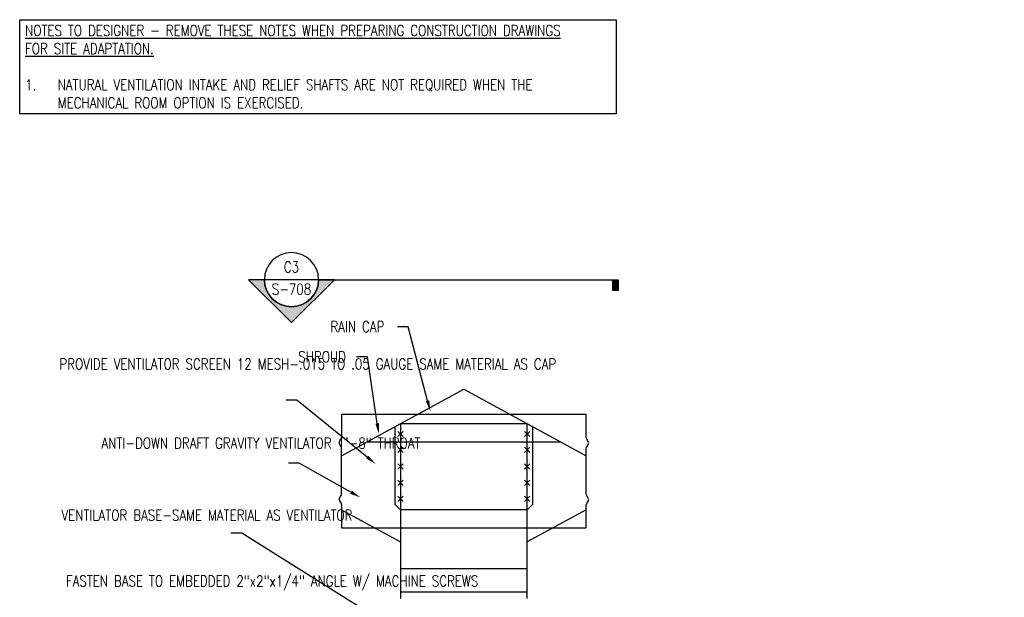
# Model space of a CAD drawing. Header units: inches. Extents: x 724 to 1800, y 17 to 339.
# Tile 8 of 33: x 808 to 989, y 229 to 336. Entities that reach past the tile are written whole.
import ezdxf
from ezdxf import colors
from ezdxf.entities.mleader import LeaderData, LeaderLine
from ezdxf.enums import TextEntityAlignment as Align
from ezdxf.math import Vec2, Vec3

# ---------------------------------------------------------------- set-up
doc = ezdxf.new("R2010")
doc.units = ezdxf.units.IN
doc.header["$MEASUREMENT"] = 0
for name, color, linetype in [('A-DETL', 3, 'Continuous'), ('G-ANNO-SYMB', 2, 'Continuous'), ('G-ANNO-TEXT', 2, 'Continuous'), ('S-ANNO-SYMB', 2, 'Continuous'), ('S-ANNO-TEXT', 2, 'Continuous')]:
    doc.layers.add(name, color=color, linetype=linetype)
doc.styles.add('Annotative', font='romans.shx', dxfattribs={"width": 0.8, "height": 0.125})
doc.styles.add('Arial', font='romans.shx', dxfattribs={"width": 0.8})
doc.styles.add('ROMANS', font='romans.shx', dxfattribs={"width": 0.8})

# ---------------------------------------------------------------- blocks, each defined once
blk = doc.blocks.new('*U41')
at = {"lineweight": -3}
blk.add_hatch(color=256, dxfattribs=at).paths.add_polyline_path([(-3.699, 0), (-3.761, 0), (-3.761, -0.125), (-3.699, -0.125)])
h = blk.add_hatch(color=256, dxfattribs=at)
edge = h.paths.add_edge_path()
edge.add_line((0.312, 0), (0.495, 0))
edge.add_line((0.495, 0), (0, -0.495))
edge.add_line((0, -0.495), (-0.495, 0))
edge.add_line((-0.495, 0), (-0.312, 0))
edge.add_arc((0, 0), 0.312, 180, 360)
at = {"linetype": 'Continuous', "lineweight": -3}
blk.add_line((-0.312, 0), (-3.761, 0), dxfattribs=at)
at = {"lineweight": -3}
for p, q in [((-0.495, 0), (0, -0.495)), ((-0.312, 0), (0.312, 0)), ((0, -0.495), (0.495, 0))]:
    blk.add_line(p, q, dxfattribs=at)
at = {"lineweight": -3, "flags": 128}
blk.add_lwpolyline([(-3.699, 0), (-3.761, 0), (-3.761, -0.125), (-3.699, -0.125), (-3.699, 0)], close=True, dxfattribs=at)
blk.add_lwpolyline([(0.312, 0), (0.495, 0), (0, -0.495), (-0.495, 0), (-0.312, 0, 1), (0.312, 0)], format="xyb", close=True, dxfattribs=at)
blk.add_lwpolyline([(0.312, -0.016), (0.312, -0.016)], dxfattribs=at)
blk.add_lwpolyline([(0.312, -0.016), (0.312, -0.016)], dxfattribs=at)
at = {"lineweight": -3}
blk.add_circle((0, 0), 0.312, dxfattribs=at)
at = {"linetype": 'Continuous', "lineweight": -3, "style": 'Arial'}
blk.add_attdef('X#', text='', height=0.0938, dxfattribs=at).set_placement((0, 0.047), align=Align.BOTTOM_CENTER)
blk.add_attdef('X-###', text='', height=0.0938, dxfattribs=at).set_placement((0, -0.047), align=Align.TOP_CENTER)

msp = doc.modelspace()

# ---------------------------------------------------------------- linework, layer by layer
at = {"layer": 'A-DETL'}
for p, q in [((866.8049, 255.3586), (889.3674, 267.6711)), ((889.3674, 267.6711), (911.9299, 255.3586)), ((911.9299, 262.9591), (866.8049, 262.9591)), ((866.8049, 262.9591), (866.8049, 258.6526)), ((877.6799, 261.2931), (901.0549, 261.2931)), ((877.6799, 261.2931), (877.6799, 229.0362)), ((901.0549, 229.0362), (901.0549, 261.2931)), ((911.9299, 258.6526), (911.9299, 262.9591)), ((876.6601, 260.7366), (876.6601, 246.4536)), ((877.1861, 259.8702), (878.1604, 258.8959)), ((878.1604, 259.8702), (877.1861, 258.8959)), ((901.5354, 259.8702), (900.5611, 258.8959)), ((900.5611, 259.8702), (901.5354, 258.8959)), ((902.0747, 246.4536), (902.0747, 260.7366)), ((866.3926, 257.8714), (866.7714, 258.5276)), ((871.4885, 257.9144), (907.2463, 257.9144)), ((912.3422, 257.8714), (911.9634, 258.5276)), ((866.3926, 257.6214), (866.7714, 256.9653)), ((866.8049, 248.2273), (866.8049, 256.8403)), ((878.1604, 256.9636), (877.1861, 255.9893)), ((877.1861, 256.9636), (878.1604, 255.9893)), ((900.5611, 256.9636), (901.5354, 255.9893)), ((901.5354, 256.9636), (900.5611, 255.9893)), ((911.9299, 248.2273), (911.9299, 256.8403)), ((912.3422, 257.6214), (911.9634, 256.9653)), ((878.1604, 253.8892), (877.1861, 252.9149)), ((877.1861, 253.8892), (878.1604, 252.9149)), ((900.5611, 253.8892), (901.5354, 252.9149)), ((901.5354, 253.8892), (900.5611, 252.9149)), ((878.1604, 250.8708), (877.1861, 249.8965)), ((877.1861, 250.8708), (878.1604, 249.8965)), ((900.5611, 250.8708), (901.5354, 249.8965)), ((901.5354, 250.8708), (900.5611, 249.8965)), ((866.3926, 247.4462), (866.7714, 248.1023)), ((866.3926, 247.1962), (866.7714, 246.54)), ((878.1604, 247.9082), (877.1861, 246.9339)), ((877.1861, 247.9082), (878.1604, 246.9339)), ((900.5611, 247.9082), (901.5354, 246.9339)), ((901.5354, 247.9082), (900.5611, 246.9339)), ((912.3422, 247.4462), (911.9634, 248.1023)), ((912.3422, 247.1962), (911.9634, 246.54)), ((866.8049, 246.415), (866.8049, 242.1086)), ((866.8049, 245.379), (877.6799, 239.4836)), ((876.6601, 246.4536), (877.6799, 245.3793)), ((901.0549, 245.3793), (877.6799, 245.3793)), ((901.0549, 245.3793), (902.0747, 246.4536)), ((911.9299, 245.379), (901.0549, 239.4836)), ((911.9299, 242.1086), (911.9299, 246.415)), ((866.8049, 242.1086), (911.9299, 242.1086)), ((901.0549, 234.5362), (877.6799, 234.5362)), ((877.6799, 230.2862), (901.0549, 230.2862))]:
    msp.add_line(p, q, dxfattribs=at)
for centre, start, end in [((866.6091, 257.7152), 150, 210), ((866.5549, 258.6214), 330, 0), ((912.1799, 258.6214), 180, 210), ((912.1257, 257.7152), 330, 30), ((866.5549, 256.809), 0, 30), ((912.1799, 256.809), 150, 180), ((866.6091, 247.2899), 150, 210), ((866.5549, 248.1961), 330, 0), ((912.1799, 248.1961), 180, 210), ((912.1257, 247.2899), 330, 30), ((866.5549, 246.3838), 0, 30), ((912.1799, 246.3838), 150, 180)]:
    msp.add_arc(centre, 0.25, start, end, dxfattribs=at)

# ---------------------------------------------------------------- block references
at = {"layer": 'G-ANNO-SYMB'}
ref = msp.add_blockref('*U41', (857.5988, 287.8432), dxfattribs=dict(at, xscale=-16, yscale=16, zscale=16))
ref.add_attrib('X-###', 'S-708', dxfattribs={"layer": 'S-ANNO-SYMB', "color": 1, "linetype": 'Continuous', "lineweight": -2, "height": 2, "style": 'ROMANS', "width": 0.8}).set_placement((857.5988, 287.0932), align=Align.TOP_CENTER)
ref.add_attrib('X#', 'C3', dxfattribs={"layer": 'S-ANNO-TEXT', "color": 1, "linetype": 'Continuous', "lineweight": -2, "height": 2, "style": 'ROMANS', "width": 0.8}).set_placement((857.5988, 288.5932), align=Align.BOTTOM_CENTER)

# ---------------------------------------------------------------- texts
at = {"layer": 'G-ANNO-TEXT', "lineweight": -3, "insert": (808.5156, 334.7865), "char_height": 2, "width": 107.911721, "attachment_point": 1, "style": 'Annotative', "bg_fill": 16, "box_fill_scale": 1.5, "bg_fill_color": 256, "bg_fill_transparency": 0}
msp.add_mtext('{\\LNOTES TO DESIGNER - REMOVE THESE NOTES WHEN PREPARING CONSTRUCTION DRAWINGS FOR SITE ADAPTATION.\\P}\\P\\pxi-3,l3,t3;1.^INATURAL VENTILATION INTAKE AND RELIEF SHAFTS ARE NOT REQUIRED WHEN THE MECHANICAL ROOM OPTION IS EXERCISED.', dxfattribs=at)

# ---------------------------------------------------------------- leaders
at = {"layer": 'G-ANNO-TEXT'}
ml = msp.add_multileader_mtext('Standard', dxfattribs=at)
ml.set_content('RAIN CAP', color=256, style='Annotative')
ml.set_leader_properties(color=1, linetype='ByLayer', lineweight=-1)
ml.build(insert=Vec2(0, 0))
ml.multileader.update_dxf_attribs({"text_right_attachment_type": 3, "dogleg_length": 0.125, "arrow_head_size": 2, "scale": 16})
ctx = ml.context
ctx.base_point, ctx.scale, ctx.char_height, ctx.arrow_head_size, ctx.landing_gap_size, ctx.plane_origin = Vec3(863.3341, 279.1719), 16, 2, 2, 1.44, Vec3(888.956, 256.7858)
ctx.right_attachment = 3
notes = []
notes.append((ctx, [(1, (1, 1, 0), (879.1094, 279.1719), (-1, 0), 2, [(0, [(883.1861, 263.5817)], 0, [])])]))
ctx.mtext.insert, ctx.mtext.width, ctx.mtext.defined_height, ctx.mtext.flow_direction = Vec3(864.7741, 280.1719), 34.050971, 17.7864, 5
ml = msp.add_multileader_mtext('Standard', dxfattribs=at)
ml.set_content('\\A1;SHROUD', color=256, style='Annotative')
ml.set_leader_properties(color=1, linetype='ByLayer', lineweight=-1)
ml.build(insert=Vec2(0, 0))
ml.multileader.update_dxf_attribs({"text_right_attachment_type": 3, "dogleg_length": 0.125, "arrow_head_size": 2, "scale": 16})
ctx = ml.context
ctx.base_point, ctx.scale, ctx.char_height, ctx.arrow_head_size, ctx.landing_gap_size, ctx.plane_origin = Vec3(857.4185, 273.6094), 16, 2, 2, 1.44, Vec3(808.0029, 237.2858)
ctx.right_attachment = 3
notes.append((ctx, [(1, (1, 1, 0), (871.5938, 273.6094), (-1, 0), 2, [(0, [(873.6861, 259.3629)], 0, [])])]))
ctx.mtext.insert, ctx.mtext.width, ctx.mtext.defined_height, ctx.mtext.flow_direction = Vec3(858.8585, 274.6094), 42.171875, 10.5875, 5
ml = msp.add_multileader_mtext('Standard', dxfattribs=at)
ml.set_content('\\A1;PROVIDE VENTILATOR SCREEN 12 MESH-.015 TO .05 GAUGE SAME MATERIAL AS CAP', color=256, style='Annotative')
ml.set_leader_properties(color=1, linetype='ByLayer', lineweight=-1)
ml.build(insert=Vec2(0, 0))
ml.multileader.update_dxf_attribs({"text_right_attachment_type": 3, "dogleg_length": 0.125, "arrow_head_size": 2, "scale": 16})
ctx = ml.context
ctx.base_point, ctx.scale, ctx.char_height, ctx.arrow_head_size, ctx.landing_gap_size, ctx.plane_origin = Vec3(813.3881, 272.3073), 16, 2, 2, 1.44, Vec3(800.3779, 243.4733)
ctx.right_attachment = 3
notes.append((ctx, [(1, (1, 1, 0), (858.5729, 265.6406), (-1, 0), 2, [(0, [(873.1094, 253.8629)], 0, [])])]))
ctx.mtext.insert, ctx.mtext.width, ctx.mtext.defined_height, ctx.mtext.flow_direction = Vec3(814.8281, 273.3073), 42.404089, 10.5875, 5
ml = msp.add_multileader_mtext('Standard', dxfattribs=at)
ml.set_content('\\A1;ANTI-DOWN DRAFT GRAVITY VENTILATOR 1\'-8" THROAT', color=256, style='Annotative')
ml.set_leader_properties(color=1, linetype='ByLayer', lineweight=-1)
ml.build(insert=Vec2(0, 0))
ml.multileader.update_dxf_attribs({"text_right_attachment_type": 3, "dogleg_length": 0.125, "arrow_head_size": 2, "scale": 16})
ctx = ml.context
ctx.base_point, ctx.scale, ctx.char_height, ctx.arrow_head_size, ctx.landing_gap_size, ctx.plane_origin = Vec3(821.1536, 257.6987), 16, 2, 2, 1.44, Vec3(808.0029, 227.5671)
ctx.right_attachment = 3
notes.append((ctx, [(1, (1, 1, 0), (859.0241, 253.9844), (-1, 0), 2, [(0, [(870.3111, 247.6754)], 0, [])])]))
ctx.mtext.insert, ctx.mtext.width, ctx.mtext.defined_height, ctx.mtext.flow_direction = Vec3(822.5936, 258.6987), 42.171875, 10.5875, 5
ml = msp.add_multileader_mtext('Standard', dxfattribs=at)
ml.set_content('VENTILATOR BASE-SAME MATERIAL AS VENTILATOR', color=256, style='Annotative')
ml.set_leader_properties(color=1, linetype='ByLayer', lineweight=-1)
ml.build(insert=Vec2(0, 0))
ml.multileader.update_dxf_attribs({"text_right_attachment_type": 3, "dogleg_length": 0.125, "arrow_head_size": 2, "scale": 16})
ctx = ml.context
ctx.base_point, ctx.scale, ctx.char_height, ctx.arrow_head_size, ctx.landing_gap_size, ctx.plane_origin = Vec3(813.7631, 244.4115), 16, 2, 2, 1.44, Vec3(912.8623, 202.0202)
ctx.right_attachment = 3
notes.append((ctx, [(1, (1, 1, 0), (848.4336, 241.0781), (-1, 0), 2, [(0, [(878.1799, 222.4425)], 0, [])])]))
ctx.mtext.insert, ctx.mtext.width, ctx.mtext.defined_height, ctx.mtext.flow_direction = Vec3(815.2031, 245.4115), 34.050971, 11.8375, 5
ml = msp.add_multileader_mtext('Standard', dxfattribs=at)
ml.set_content('\\A1;FASTEN BASE TO EMBEDDED 2"x2"x1/4" ANGLE W/ MACHINE SCREWS', color=256, style='Annotative')
ml.set_leader_properties(color=1, linetype='ByLayer', lineweight=-1)
ml.build(insert=Vec2(0, 0))
ml.multileader.update_dxf_attribs({"text_right_attachment_type": 3, "dogleg_length": 0.125, "arrow_head_size": 2, "scale": 16})
ctx = ml.context
ctx.base_point, ctx.scale, ctx.char_height, ctx.arrow_head_size, ctx.landing_gap_size, ctx.plane_origin = Vec3(814.6012, 232.2639), 16, 2, 2, 1.44, Vec3(814.206, 214.864)
ctx.right_attachment = 3
notes.append((ctx, [(1, (1, 1, 0), (853.7669, 225.2163), (-1, 0), 2, [(0, [(873.5455, 217.7535)], 0, [])])]))
ctx.mtext.insert, ctx.mtext.width, ctx.mtext.defined_height, ctx.mtext.flow_direction = Vec3(816.0412, 233.2639), 35.885681, 10.5875, 5
for ctx, leaders in notes:
    for number, flags, end, landing, length, lines in leaders:
        leader = LeaderData()
        leader.index, (leader.has_last_leader_line, leader.has_dogleg_vector, leader.attachment_direction) = number, flags
        leader.last_leader_point, leader.dogleg_vector, leader.dogleg_length = Vec3(end), Vec3(landing), length
        for number, points, colour, breaks in lines:
            line = LeaderLine()
            line.index, line.vertices, line.color, line.breaks = number, Vec3.list(points), colors.encode_raw_color(colour), breaks
            leader.lines.append(line)
        ctx.leaders.append(leader)

doc.saveas('drawing.dxf')
